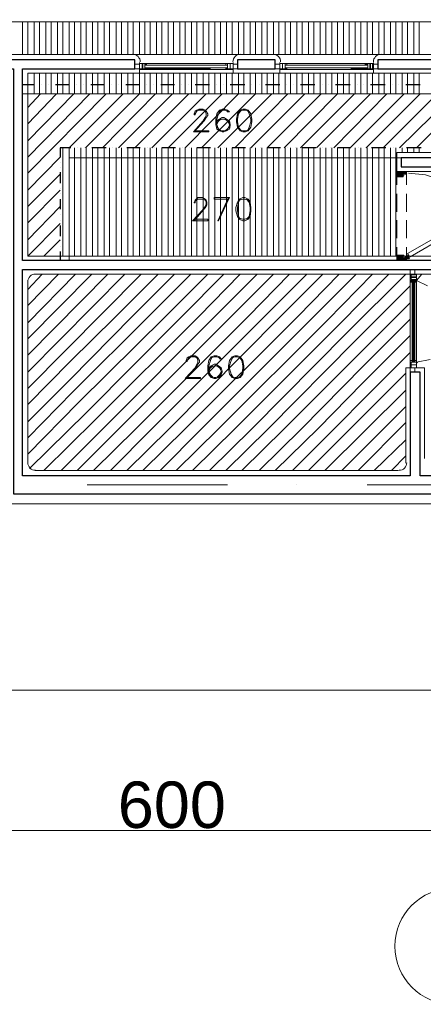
# Model space of a CAD drawing. Header units: metres. Extents: x 5.7 to 89.8, y 4 to 63.5.
# Tile 18 of 45: x 45 to 49.3, y 14.7 to 25.2. Entities that reach past the tile are written whole.
import ezdxf

# ---------------------------------------------------------------- set-up
doc = ezdxf.new("R2010")
doc.units = ezdxf.units.M
doc.header["$MEASUREMENT"] = 0
for name, color, linetype in [('PDF10_ax', 7, 'Continuous'), ('PDF10_dim', 7, 'Continuous'), ('PDF10_door', 7, 'Continuous'), ('PDF10_furn', 7, 'Continuous'), ('PDF10_halozen', 7, 'Continuous'), ('PDF10_hatch-plan', 7, 'Continuous'), ('PDF10_khatchin', 7, 'Continuous'), ('PDF10_Layer5', 7, 'Continuous'), ('PDF10_saghf kazeb', 7, 'Continuous'), ('PDF10_Text', 7, 'Continuous'), ('PDF10_textt', 7, 'Continuous'), ('PDF10_wall', 7, 'Continuous'), ('PDF10_WIN', 7, 'Continuous')]:
    doc.layers.add(name, color=color, linetype=linetype)
doc.styles.add('PDF Arial', font='arial.ttf')

msp = doc.modelspace()

# ---------------------------------------------------------------- linework, layer by layer
at = {"layer": 'PDF10_ax', "lineweight": 9}
for points in [[(45.491, 24.662), (46.994, 24.662)], [(47.745, 24.662), (47.745, 24.662)], [(48.496, 24.662), (49.989, 24.662)], [(45.674, 20.213), (47.177, 20.213)], [(47.918, 20.213), (47.918, 20.213)], [(48.67, 20.213), (50.172, 20.213)]]:
    msp.add_lwpolyline(points, dxfattribs=at)
msp.add_circle((49.589, 15.277), 0.621, dxfattribs=at)
at = {"layer": 'PDF10_dim', "lineweight": 20}
msp.add_lwpolyline([(49.488, 16.514), (43.681, 16.514)], dxfattribs=at)
at = {"layer": 'PDF10_door', "lineweight": 18}
for points in [[(49.093, 23.545), (49.093, 23.564), (48.987, 23.564), (48.987, 23.516)], [(48.987, 23.507), (49.055, 23.507)], [(49.055, 23.516), (49.055, 23.535)], [(49.065, 23.535), (49.084, 23.535)], [(49.113, 23.545), (49.296, 23.526), (49.469, 23.468), (49.633, 23.372), (49.777, 23.247), (49.883, 23.102), (49.893, 23.102), (49.902, 23.092)], [(49.122, 22.649), (49.103, 22.688), (49.864, 23.121), (49.874, 23.102)], [(49.893, 23.092), (49.132, 22.649)], [(48.987, 22.669), (49.055, 22.669)], [(49.093, 22.63), (49.093, 22.611), (48.987, 22.611), (48.987, 22.659)], [(49.055, 22.659), (49.055, 22.64)], [(49.065, 22.64), (49.084, 22.64)]]:
    msp.add_lwpolyline(points, dxfattribs=at)
at = {"layer": 'PDF10_door', "lineweight": 0}
for points in [[(48.987, 23.516), (48.987, 23.507), (49.045, 23.564), (48.997, 23.507), (48.987, 23.526), (49.007, 23.507)], [(48.987, 23.526), (49.016, 23.564), (48.987, 23.535), (49.016, 23.507), (48.987, 23.545), (49.007, 23.564)], [(48.987, 23.555), (49.026, 23.507), (49.074, 23.564), (49.016, 23.507)], [(49.084, 23.535), (49.093, 23.545), (49.074, 23.564), (49.093, 23.555), (49.084, 23.564), (49.036, 23.507), (48.987, 23.564), (49.045, 23.507), (48.997, 23.564), (48.987, 23.555), (48.987, 23.564)], [(49.065, 23.535), (49.093, 23.555), (49.074, 23.535), (49.045, 23.564), (49.065, 23.535), (49.036, 23.564), (48.987, 23.516), (49.026, 23.564), (49.055, 23.535)], [(49.055, 23.507), (49.007, 23.564), (49.055, 23.516), (49.045, 23.507), (49.055, 23.526), (49.016, 23.564)], [(49.055, 22.64), (49.036, 22.669), (48.987, 22.62), (49.026, 22.669), (49.074, 22.611), (49.016, 22.669)], [(49.007, 22.611), (48.987, 22.63), (49.016, 22.669), (48.987, 22.64), (49.016, 22.611), (48.987, 22.649)], [(49.007, 22.669), (48.987, 22.649), (48.997, 22.669), (49.045, 22.611), (48.987, 22.669), (48.987, 22.659)], [(49.016, 22.611), (49.055, 22.649), (49.026, 22.611), (48.987, 22.659), (49.036, 22.611), (49.065, 22.64), (49.045, 22.611), (49.074, 22.64), (49.093, 22.62), (49.065, 22.64), (49.084, 22.611), (49.093, 22.62), (49.074, 22.611), (49.093, 22.63), (49.084, 22.64)], [(49.055, 22.649), (49.045, 22.669), (49.055, 22.659), (49.007, 22.611), (49.055, 22.669)], [(49.074, 22.649), (49.093, 22.649)], [(49.113, 22.659), (49.103, 22.669), (49.113, 22.659)], [(49.103, 22.649), (49.103, 22.649)], [(49.093, 22.63), (49.093, 22.64), (49.074, 22.64)]]:
    msp.add_lwpolyline(points, dxfattribs=at)
for points in [[(49.055, 23.564), (49.084, 23.535), (49.065, 23.564), (49.007, 23.507)], [(48.997, 22.611), (49.045, 22.669), (48.987, 22.611), (48.987, 22.62)], [(49.065, 22.611), (49.084, 22.64), (49.055, 22.611), (49.007, 22.669)], [(49.113, 22.64), (49.113, 22.63), (49.113, 22.64)]]:
    msp.add_lwpolyline(points, close=True, dxfattribs=at)
msp.add_lwpolyline([(49.113, 22.63), (49.103, 22.63), (49.103, 22.64), (49.113, 22.64, 0.414213), (49.12, 22.661)], format="xyb", dxfattribs=at)
at = {"layer": 'PDF10_door', "lineweight": 18}
msp.add_circle((49.118, 22.635), 0.00482, dxfattribs=at)
at = {"layer": 'PDF10_door', "lineweight": 0}
msp.add_circle((49.118, 22.635), 0.00482, dxfattribs=at)
at = {"layer": 'PDF10_door', "lineweight": 18}
for centre, start, end in [((48.992, 23.521), 180.0003, 269.9997), ((49.06, 23.521), 270.0003, 359.9997), ((49.069, 23.54), 90.0063, 179.9994), ((49.089, 23.55), 270.0003, 359.9997), ((48.992, 22.664), 90.0063, 179.9994), ((49.06, 22.664), 0.0061, 90.0054), ((49.069, 22.645), 180.0003, 269.9997), ((49.089, 22.635), 0.0003, 89.9997)]:
    msp.add_arc(centre, 0.00482, start, end, dxfattribs=at)
at = {"layer": 'PDF10_door', "lineweight": 0}
for centre, radius, start, end in [((49.098, 22.645), 0.0144, 0.0055, 90.0052), ((49.098, 22.645), 0.00482, 0.0061, 90.0054), ((49.108, 22.645), 0.00482, 120.0089, 141.2275), ((49.108, 22.654), 0.00482, 299.999, 29.9981), ((49.108, 22.635), 0.00482, 180.0003, 269.9997)]:
    msp.add_arc(centre, radius, start, end, dxfattribs=at)
at = {"layer": 'PDF10_door', "transparency": 33554559}
for points in [[(49.103, 22.64), (49.103, 22.64), (49.103, 22.63)], [(49.103, 22.64), (49.103, 22.63), (49.113, 22.63)], [(49.113, 22.63), (49.113, 22.64), (49.103, 22.64)], [(49.113, 22.63), (49.113, 22.64), (49.113, 22.64)], [(49.113, 22.64), (49.113, 22.64), (49.113, 22.63)]]:
    msp.add_solid(points, dxfattribs=at)
at = {"layer": 'PDF10_furn', "lineweight": 9}
msp.add_lwpolyline([(58.185, 29.016), (58.185, 18.017), (15.23, 18.017), (15.23, 52.814), (66.083, 52.814), (66.083, 29.016)], close=True, dxfattribs=at)
at = {"layer": 'PDF10_halozen', "lineweight": 25}
for points in [[(45.106, 24.489), (44.981, 24.489)], [(45.183, 24.489), (45.183, 24.489)], [(45.26, 24.489), (45.26, 24.489)], [(45.482, 24.489), (45.337, 24.489)], [(45.559, 24.489), (45.559, 24.489)], [(45.636, 24.489), (45.636, 24.489)], [(45.857, 24.489), (45.713, 24.489)], [(45.934, 24.489), (45.934, 24.489)], [(46.011, 24.489), (46.011, 24.489)], [(46.233, 24.489), (46.089, 24.489)], [(46.31, 24.489), (46.31, 24.489)], [(46.387, 24.489), (46.387, 24.489)], [(46.609, 24.489), (46.464, 24.489)], [(46.686, 24.489), (46.686, 24.489)], [(46.763, 24.489), (46.763, 24.489)], [(46.984, 24.489), (46.83, 24.489)], [(47.061, 24.489), (47.061, 24.489)], [(47.138, 24.489), (47.138, 24.489)], [(47.36, 24.489), (47.206, 24.489)], [(47.437, 24.489), (47.437, 24.489)], [(47.514, 24.489), (47.514, 24.489)], [(47.735, 24.489), (47.581, 24.489)], [(47.812, 24.489), (47.812, 24.489)], [(47.88, 24.489), (47.88, 24.489)], [(48.111, 24.489), (47.957, 24.489)], [(48.188, 24.489), (48.188, 24.489)], [(48.256, 24.489), (48.256, 24.489)], [(48.487, 24.489), (48.333, 24.489)], [(48.564, 24.489), (48.564, 24.489)], [(48.631, 24.489), (48.631, 24.489)], [(48.862, 24.489), (48.708, 24.489)], [(48.939, 24.489), (48.939, 24.489)], [(49.007, 24.489), (49.007, 24.489)], [(49.238, 24.489), (49.084, 24.489)], [(45.501, 23.815), (45.385, 23.815), (45.385, 23.718)], [(45.568, 23.815), (45.568, 23.815)], [(45.645, 23.815), (45.645, 23.815)], [(45.877, 23.815), (45.723, 23.815)], [(45.944, 23.815), (45.944, 23.815)], [(46.021, 23.815), (46.021, 23.815)], [(46.243, 23.815), (46.098, 23.815)], [(46.32, 23.815), (46.32, 23.815)], [(46.397, 23.815), (46.397, 23.815)], [(46.618, 23.815), (46.474, 23.815)], [(46.695, 23.815), (46.695, 23.815)], [(46.772, 23.815), (46.772, 23.815)], [(46.994, 23.815), (46.849, 23.815)], [(47.071, 23.815), (47.071, 23.815)], [(47.148, 23.815), (47.148, 23.815)], [(47.369, 23.815), (47.225, 23.815)], [(47.447, 23.815), (47.447, 23.815)], [(47.524, 23.815), (47.524, 23.815)], [(47.745, 23.815), (47.601, 23.815)], [(47.822, 23.815), (47.822, 23.815)], [(47.899, 23.815), (47.899, 23.815)], [(48.121, 23.815), (47.976, 23.815)], [(48.198, 23.815), (48.198, 23.815)], [(48.275, 23.815), (48.275, 23.815)], [(48.496, 23.815), (48.352, 23.815)], [(48.573, 23.815), (48.573, 23.815)], [(48.65, 23.815), (48.65, 23.815)], [(48.872, 23.815), (48.718, 23.815)], [(48.949, 23.815), (48.949, 23.815)], [(49.026, 23.815), (49.026, 23.815)], [(49.248, 23.815), (49.093, 23.815)], [(45.385, 23.661), (45.385, 23.661)], [(45.385, 23.603), (45.385, 23.603)], [(45.385, 23.555), (45.385, 23.439)], [(45.385, 23.381), (45.385, 23.381)], [(45.385, 23.324), (45.385, 23.324)], [(45.385, 23.266), (45.385, 23.16)], [(45.385, 23.102), (45.385, 23.102)], [(45.385, 23.044), (45.385, 23.044)], [(45.385, 22.986), (45.385, 22.871)], [(45.385, 22.823), (45.385, 22.823)], [(45.385, 22.765), (45.385, 22.765)], [(45.385, 22.707), (45.385, 22.611)]]:
    msp.add_lwpolyline(points, dxfattribs=at)
at = {"layer": 'PDF10_hatch-plan', "lineweight": 18}
for points in [[(44.981, 24.816), (44.981, 25.163)], [(45.039, 24.816), (45.039, 25.163)], [(45.106, 24.816), (45.106, 25.163)], [(45.164, 24.816), (45.164, 25.163)], [(45.231, 24.816), (45.231, 25.163)], [(45.289, 24.816), (45.289, 25.163)], [(45.357, 24.816), (45.357, 25.163)], [(45.414, 24.816), (45.414, 25.163)], [(45.482, 24.816), (45.482, 25.163)], [(45.54, 24.816), (45.54, 25.163)], [(45.607, 24.816), (45.607, 25.163)], [(45.665, 24.816), (45.665, 25.163)], [(45.732, 24.816), (45.732, 25.163)], [(45.79, 24.816), (45.79, 25.163)], [(45.857, 24.816), (45.857, 25.163)], [(45.915, 24.816), (45.915, 25.163)], [(45.983, 24.816), (45.983, 25.163)], [(46.04, 24.816), (46.04, 25.163)], [(46.108, 24.816), (46.108, 25.163)], [(46.166, 24.816), (46.166, 25.163)], [(46.233, 24.816), (46.233, 25.163)], [(46.291, 24.816), (46.291, 25.163)], [(46.349, 24.816), (46.349, 25.163)], [(46.416, 24.816), (46.416, 25.163)], [(46.474, 24.816), (46.474, 25.163)], [(46.541, 24.816), (46.541, 25.163)], [(46.599, 24.816), (46.599, 25.163)], [(46.666, 24.816), (46.666, 25.163)], [(46.724, 24.816), (46.724, 25.163)], [(46.792, 24.816), (46.792, 25.163)], [(46.849, 24.816), (46.849, 25.163)], [(46.917, 24.816), (46.917, 25.163)], [(46.975, 24.816), (46.975, 25.163)], [(47.042, 24.816), (47.042, 25.163)], [(47.1, 24.816), (47.1, 25.163)], [(47.167, 24.816), (47.167, 25.163)], [(47.225, 24.816), (47.225, 25.163)], [(47.292, 24.816), (47.292, 25.163)], [(47.35, 24.816), (47.35, 25.163)], [(47.418, 24.816), (47.418, 25.163)], [(47.475, 24.816), (47.475, 25.163)], [(47.543, 24.816), (47.543, 25.163)], [(47.601, 24.816), (47.601, 25.163)], [(47.668, 24.816), (47.668, 25.163)], [(47.726, 24.816), (47.726, 25.163)], [(47.793, 24.816), (47.793, 25.163)], [(47.851, 24.816), (47.851, 25.163)], [(47.918, 24.816), (47.918, 25.163)], [(47.976, 24.816), (47.976, 25.163)], [(48.044, 24.816), (48.044, 25.163)], [(48.101, 24.816), (48.101, 25.163)], [(48.169, 24.816), (48.169, 25.163)], [(48.227, 24.816), (48.227, 25.163)], [(48.294, 24.816), (48.294, 25.163)], [(48.352, 24.816), (48.352, 25.163)], [(48.419, 24.816), (48.419, 25.163)], [(48.477, 24.816), (48.477, 25.163)], [(48.544, 24.816), (48.544, 25.163)], [(48.602, 24.816), (48.602, 25.163)], [(48.67, 24.816), (48.67, 25.163)], [(48.727, 24.816), (48.727, 25.163)], [(48.795, 24.816), (48.795, 25.163)], [(48.853, 24.816), (48.853, 25.163)], [(48.92, 24.816), (48.92, 25.163)], [(48.978, 24.816), (48.978, 25.163)], [(49.045, 24.816), (49.045, 25.163)], [(49.103, 24.816), (49.103, 25.163)], [(49.17, 24.816), (49.17, 25.163)], [(49.228, 24.816), (49.228, 25.163)], [(45.039, 24.393), (45.039, 24.489), (45.039, 24.614)], [(45.106, 24.393), (45.106, 24.489), (45.106, 24.614)], [(45.164, 24.393), (45.164, 24.489), (45.164, 24.614)], [(45.231, 24.393), (45.231, 24.489), (45.231, 24.614)], [(45.289, 24.393), (45.289, 24.489), (45.289, 24.614)], [(45.357, 24.393), (45.357, 24.489), (45.357, 24.614)], [(45.414, 24.393), (45.414, 24.489), (45.414, 24.614)], [(45.482, 24.393), (45.482, 24.489), (45.482, 24.614)], [(45.54, 24.393), (45.54, 24.489), (45.54, 24.614)], [(45.607, 24.393), (45.607, 24.489), (45.607, 24.614)], [(45.655, 23.815), (46.233, 24.393), (46.233, 24.489), (46.233, 24.614)], [(45.665, 24.393), (45.665, 24.489), (45.665, 24.614)], [(45.732, 24.393), (45.732, 24.489), (45.732, 24.614)], [(45.79, 24.393), (45.79, 24.489), (45.79, 24.614)], [(45.857, 24.393), (45.857, 24.489), (45.857, 24.614)], [(45.915, 24.393), (45.915, 24.489), (45.915, 24.614)], [(45.983, 24.393), (45.983, 24.489), (45.983, 24.614)], [(46.04, 24.393), (46.04, 24.489), (46.04, 24.614)], [(46.108, 24.393), (46.108, 24.489), (46.108, 24.614)], [(46.166, 24.393), (46.166, 24.489), (46.166, 24.614)], [(46.291, 24.393), (46.291, 24.489), (46.291, 24.614)], [(46.349, 24.393), (46.349, 24.489), (46.349, 24.614)], [(46.416, 24.393), (46.416, 24.489), (46.416, 24.614)], [(46.474, 24.393), (46.474, 24.489), (46.474, 24.614)], [(46.541, 24.393), (46.541, 24.489), (46.541, 24.614)], [(46.599, 24.393), (46.599, 24.489), (46.599, 24.614)], [(46.666, 24.393), (46.666, 24.489), (46.666, 24.614)], [(46.724, 22.659), (46.724, 23.709), (46.724, 23.815), (47.292, 24.393), (47.292, 24.489), (47.292, 24.614)], [(46.724, 24.393), (46.724, 24.489), (46.724, 24.614)], [(46.792, 24.393), (46.792, 24.489), (46.792, 24.614)], [(46.849, 24.393), (46.849, 24.489), (46.849, 24.614)], [(46.898, 23.815), (47.475, 24.393), (47.475, 24.489), (47.475, 24.614)], [(46.917, 24.393), (46.917, 24.489), (46.917, 24.614)], [(46.975, 24.393), (46.975, 24.489), (46.975, 24.614)], [(47.042, 24.393), (47.042, 24.489), (47.042, 24.614)], [(47.1, 24.393), (47.1, 24.489), (47.1, 24.614)], [(47.167, 24.393), (47.167, 24.489), (47.167, 24.614)], [(47.225, 24.393), (47.225, 24.489), (47.225, 24.614)], [(47.35, 24.393), (47.35, 24.489), (47.35, 24.614)], [(47.418, 24.393), (47.418, 24.489), (47.418, 24.614)], [(47.543, 24.393), (47.543, 24.489), (47.543, 24.614)], [(47.601, 24.393), (47.601, 24.489), (47.601, 24.614)], [(47.668, 24.393), (47.668, 24.489), (47.668, 24.614)], [(47.726, 24.393), (47.726, 24.489), (47.726, 24.614)], [(47.784, 23.815), (48.352, 24.393), (48.352, 24.489), (48.352, 24.614)], [(47.793, 24.393), (47.793, 24.489), (47.793, 24.614)], [(47.851, 24.393), (47.851, 24.489), (47.851, 24.614)], [(47.918, 24.393), (47.918, 24.489), (47.918, 24.614)], [(47.976, 24.393), (47.976, 24.489), (47.976, 24.614)], [(48.044, 24.393), (48.044, 24.489), (48.044, 24.614)], [(48.101, 24.393), (48.101, 24.489), (48.101, 24.614)], [(48.169, 24.393), (48.169, 24.489), (48.169, 24.614)], [(48.227, 24.393), (48.227, 24.489), (48.227, 24.614)], [(48.294, 24.393), (48.294, 24.489), (48.294, 24.614)], [(48.419, 24.393), (48.419, 24.489), (48.419, 24.614)], [(48.477, 24.393), (48.477, 24.489), (48.477, 24.614)], [(48.544, 24.393), (48.544, 24.489), (48.544, 24.614)], [(48.602, 24.393), (48.602, 24.489), (48.602, 24.614)], [(48.67, 24.393), (48.67, 24.489), (48.67, 24.614)], [(48.727, 24.393), (48.727, 24.489), (48.727, 24.614)], [(48.795, 24.393), (48.795, 24.489), (48.795, 24.614)], [(48.853, 24.393), (48.853, 24.489), (48.853, 24.614)], [(48.92, 24.393), (48.92, 24.489), (48.92, 24.614)], [(48.978, 24.393), (48.978, 24.489), (48.978, 24.614)], [(49.045, 24.393), (49.045, 24.489), (49.045, 24.614)], [(49.103, 24.393), (49.103, 24.489), (49.103, 24.614)], [(49.17, 24.393), (49.17, 24.489), (49.17, 24.614)], [(49.228, 24.393), (49.228, 24.489), (49.228, 24.614)], [(45.039, 24.248), (45.174, 24.393)], [(45.039, 24.075), (45.347, 24.393)], [(45.039, 23.892), (45.53, 24.393)], [(45.039, 23.718), (45.703, 24.393)], [(45.039, 23.545), (45.877, 24.393)], [(45.482, 22.659), (45.482, 23.815), (46.06, 24.393)], [(45.838, 23.815), (46.406, 24.393)], [(46.011, 23.815), (46.589, 24.393)], [(46.185, 23.815), (46.763, 24.393)], [(46.368, 23.815), (46.946, 24.393)], [(46.541, 22.659), (46.541, 23.709), (46.541, 23.815), (47.119, 24.393)], [(47.071, 23.815), (47.649, 24.393)], [(47.254, 23.815), (47.822, 24.393)], [(47.427, 23.815), (48.005, 24.393)], [(47.601, 22.659), (47.601, 23.709), (47.601, 23.815), (48.178, 24.393)], [(47.957, 23.815), (48.535, 24.393)], [(48.13, 23.815), (48.708, 24.393)], [(48.313, 23.815), (48.882, 24.393)], [(48.487, 23.815), (49.065, 24.393)], [(48.66, 23.815), (49.238, 24.393)], [(48.843, 23.815), (49.421, 24.393)], [(49.016, 23.815), (49.536, 24.325)], [(49.199, 23.815), (49.536, 24.152)], [(45.414, 22.659), (45.414, 23.815)], [(45.54, 22.659), (45.54, 23.709), (45.54, 23.815)], [(45.607, 22.659), (45.607, 23.709), (45.607, 23.815)], [(45.665, 22.659), (45.665, 23.709), (45.665, 23.815)], [(45.732, 22.659), (45.732, 23.709), (45.732, 23.815)], [(45.79, 22.659), (45.79, 23.709), (45.79, 23.815)], [(45.857, 22.659), (45.857, 23.709), (45.857, 23.815)], [(45.915, 22.659), (45.915, 23.709), (45.915, 23.815)], [(45.983, 22.659), (45.983, 23.709), (45.983, 23.815)], [(46.04, 22.659), (46.04, 23.709), (46.04, 23.815)], [(46.108, 22.659), (46.108, 23.709), (46.108, 23.815)], [(46.166, 22.659), (46.166, 23.709), (46.166, 23.815)], [(46.233, 22.659), (46.233, 23.709), (46.233, 23.815)], [(46.291, 22.659), (46.291, 23.709), (46.291, 23.815)], [(46.349, 22.659), (46.349, 23.709), (46.349, 23.815)], [(46.416, 22.659), (46.416, 23.709), (46.416, 23.815)], [(46.474, 22.659), (46.474, 23.709), (46.474, 23.815)], [(46.599, 22.659), (46.599, 23.709), (46.599, 23.815)], [(46.666, 22.659), (46.666, 23.709), (46.666, 23.815)], [(46.792, 22.659), (46.792, 23.709), (46.792, 23.815)], [(46.849, 22.659), (46.849, 23.709), (46.849, 23.815)], [(46.917, 22.659), (46.917, 23.709), (46.917, 23.815)], [(46.975, 22.659), (46.975, 23.709), (46.975, 23.815)], [(47.042, 22.659), (47.042, 23.709), (47.042, 23.815)], [(47.1, 22.659), (47.1, 23.709), (47.1, 23.815)], [(47.167, 22.659), (47.167, 23.709), (47.167, 23.815)], [(47.225, 22.659), (47.225, 23.709), (47.225, 23.815)], [(47.292, 22.659), (47.292, 23.709), (47.292, 23.815)], [(47.35, 22.659), (47.35, 23.709), (47.35, 23.815)], [(47.418, 22.659), (47.418, 23.709), (47.418, 23.815)], [(47.475, 22.659), (47.475, 23.709), (47.475, 23.815)], [(47.543, 22.659), (47.543, 23.709), (47.543, 23.815)], [(47.668, 22.659), (47.668, 23.709), (47.668, 23.815)], [(47.726, 22.659), (47.726, 23.709), (47.726, 23.815)], [(47.793, 22.659), (47.793, 23.709), (47.793, 23.815)], [(47.851, 22.659), (47.851, 23.709), (47.851, 23.815)], [(47.918, 22.659), (47.918, 23.709), (47.918, 23.815)], [(47.976, 22.659), (47.976, 23.709), (47.976, 23.815)], [(48.044, 22.659), (48.044, 23.709), (48.044, 23.815)], [(48.101, 22.659), (48.101, 23.709), (48.101, 23.815)], [(48.169, 22.659), (48.169, 23.709), (48.169, 23.815)], [(48.227, 22.659), (48.227, 23.709), (48.227, 23.815)], [(48.294, 22.659), (48.294, 23.709), (48.294, 23.815)], [(48.352, 22.659), (48.352, 23.709), (48.352, 23.815)], [(48.419, 22.659), (48.419, 23.709), (48.419, 23.815)], [(48.477, 22.659), (48.477, 23.709), (48.477, 23.815)], [(48.544, 22.659), (48.544, 23.709), (48.544, 23.815)], [(48.602, 22.659), (48.602, 23.709), (48.602, 23.815)], [(48.67, 22.659), (48.67, 23.709), (48.67, 23.815)], [(48.727, 22.659), (48.727, 23.709), (48.727, 23.815)], [(48.795, 22.659), (48.795, 23.709), (48.795, 23.815)], [(48.853, 22.659), (48.853, 23.709), (48.853, 23.815)], [(48.92, 22.659), (48.92, 23.709), (48.92, 23.815)], [(48.978, 22.659), (48.978, 23.709), (48.978, 23.815)], [(49.045, 23.767), (49.045, 23.815)], [(49.103, 23.767), (49.103, 23.815)], [(49.17, 23.767), (49.17, 23.815)], [(49.228, 23.767), (49.228, 23.815)], [(45.039, 23.362), (45.385, 23.718)], [(45.039, 23.189), (45.385, 23.535)], [(45.039, 23.015), (45.385, 23.362)], [(45.039, 22.832), (45.385, 23.189)], [(45.039, 22.659), (45.385, 23.006)], [(45.212, 22.659), (45.385, 22.832)], [(45.039, 22.303), (45.193, 22.466)], [(45.039, 22.129), (45.366, 22.466)], [(45.039, 21.946), (45.549, 22.466)], [(45.039, 21.773), (45.723, 22.466)], [(45.039, 21.6), (45.896, 22.466)], [(45.039, 21.417), (46.079, 22.466)], [(45.039, 21.243), (46.252, 22.466)], [(45.039, 21.07), (45.491, 21.532), (45.973, 22.004), (46.435, 22.466)], [(45.039, 20.887), (45.491, 21.34), (46.156, 22.014), (46.609, 22.466)], [(45.039, 20.714), (45.52, 21.205), (46.329, 22.014), (46.782, 22.466)], [(45.039, 20.54), (45.578, 21.089), (46.512, 22.014), (46.965, 22.466)], [(45.058, 20.386), (45.665, 20.983), (46.686, 22.014), (47.138, 22.466)], [(45.212, 20.367), (45.761, 20.906), (46.869, 22.014), (47.312, 22.466)], [(45.395, 20.367), (45.877, 20.848), (47.042, 22.014), (47.495, 22.466)], [(45.568, 20.367), (46.021, 20.819), (47.215, 22.014), (47.668, 22.466)], [(45.742, 20.367), (46.194, 20.81), (47.398, 22.014), (47.841, 22.466)], [(45.925, 20.367), (46.368, 20.81), (47.572, 22.014), (48.024, 22.466)], [(46.098, 20.367), (46.551, 20.81), (47.745, 22.014), (48.198, 22.466)], [(46.271, 20.367), (46.724, 20.81), (47.928, 22.014), (48.371, 22.466)], [(46.454, 20.367), (46.898, 20.81), (48.101, 22.014), (48.554, 22.466)], [(46.628, 20.367), (47.081, 20.81), (48.246, 21.975), (48.727, 22.466)], [(46.801, 20.367), (47.254, 20.81), (48.361, 21.917), (48.901, 22.466)], [(46.984, 20.367), (47.437, 20.81), (48.458, 21.84), (49.084, 22.466)], [(49.199, 22.399), (49.257, 22.466)], [(47.158, 20.367), (47.61, 20.81), (48.535, 21.744), (49.132, 22.341)], [(47.331, 20.367), (47.784, 20.81), (48.593, 21.619), (49.132, 22.158)], [(47.514, 20.367), (47.967, 20.81), (48.631, 21.484), (49.132, 21.985)], [(47.687, 20.367), (48.15, 20.819), (48.622, 21.301), (49.132, 21.811)], [(47.87, 20.367), (49.132, 21.628)], [(49.199, 21.513), (49.209, 21.523)], [(48.044, 20.367), (49.084, 21.407)], [(48.217, 20.367), (49.084, 21.224)], [(48.4, 20.367), (49.084, 21.051)], [(48.573, 20.367), (49.084, 20.877)], [(48.747, 20.367), (49.084, 20.694)], [(48.93, 20.367), (49.084, 20.521)]]:
    msp.add_lwpolyline(points, dxfattribs=at)
at = {"layer": 'PDF10_khatchin', "lineweight": 18}
for points in [[(48.987, 23.564), (48.987, 23.42)], [(49.093, 23.564), (49.093, 23.42)], [(48.987, 23.324), (48.987, 23.131)], [(49.093, 23.324), (49.093, 23.131)], [(48.987, 23.044), (48.987, 22.852)], [(49.093, 23.044), (49.093, 22.852)], [(48.987, 22.755), (48.987, 22.611)], [(49.093, 22.755), (49.093, 22.611)], [(49.199, 22.399), (49.315, 22.341)], [(49.199, 21.523), (49.344, 21.551)]]:
    msp.add_lwpolyline(points, dxfattribs=at)
at = {"layer": 'PDF10_Layer5', "lineweight": 13}
for points in [[(55.498, 35.411), (63.781, 35.411), (63.781, 35.517), (64.089, 35.517), (64.089, 31.009), (56.23, 31.009), (56.23, 20.01), (44.836, 20.01), (44.836, 24.614), (43.738, 24.614), (43.738, 24.537), (43.43, 24.537), (43.43, 24.614), (42.939, 24.614), (42.939, 20.367), (43.835, 20.367), (43.835, 20.059), (23.484, 20.059)], [(42.111, 24.816), (46.156, 24.816), (47.312, 24.816), (47.658, 24.816), (48.814, 24.816), (49.652, 24.816)], [(46.233, 24.614), (46.233, 24.73)], [(47.235, 24.614), (47.235, 24.73)], [(47.735, 24.614), (47.735, 24.73)], [(48.737, 24.614), (48.737, 24.73)], [(49.652, 23.564), (48.987, 23.564), (48.987, 23.767), (49.536, 23.767), (49.536, 24.537), (49.431, 24.537), (49.431, 24.614), (45.039, 24.614), (45.039, 22.659), (49.402, 22.659)], [(45.116, 22.466), (49.402, 22.466)], [(45.039, 22.38), (45.039, 20.444)], [(49.286, 20.492), (49.286, 21.465), (49.084, 21.465), (49.084, 20.444)], [(45.116, 20.367), (49.007, 20.367)]]:
    msp.add_lwpolyline(points, dxfattribs=at)
for centre, start, end in [((46.161, 24.735), 0.0055, 90), ((47.316, 24.735), 90, 180), ((47.663, 24.735), 0.0055, 90), ((48.819, 24.735), 90, 180), ((45.121, 22.385), 90, 180), ((45.121, 20.449), 180, 270), ((49.012, 20.449), 270, 360)]:
    msp.add_arc(centre, 0.0819, start, end, dxfattribs=at)
at = {"layer": 'PDF10_saghf kazeb', "lineweight": 18}
for points in [[(53.88, 30.759), (53.485, 30.759), (53.485, 25.163), (36.457, 25.163), (36.457, 24.816)], [(49.585, 24.393), (44.981, 24.393)], [(49.036, 23.709), (45.482, 23.709), (45.482, 22.611)]]:
    msp.add_lwpolyline(points, dxfattribs=at)
at = {"layer": 'PDF10_textt', "lineweight": 20}
for points in [[(46.82, 23.998), (46.975, 23.998), (46.975, 23.988), (46.811, 23.988), (46.917, 24.104), (46.936, 24.142), (46.946, 24.161), (46.946, 24.181), (46.936, 24.21), (46.917, 24.219), (46.869, 24.219), (46.849, 24.21), (46.83, 24.181), (46.83, 24.171), (46.82, 24.171), (46.82, 24.181), (46.83, 24.21), (46.849, 24.219), (46.869, 24.229), (46.917, 24.229), (46.936, 24.219), (46.946, 24.21), (46.965, 24.181), (46.965, 24.161), (46.946, 24.142), (46.926, 24.104), (46.82, 23.988)], [(47.167, 24.219), (47.177, 24.2), (47.196, 24.2), (47.177, 24.219), (47.148, 24.229), (47.119, 24.229), (47.09, 24.219), (47.061, 24.181), (47.052, 24.123), (47.052, 24.065), (47.061, 24.017), (47.09, 23.998), (47.119, 23.988), (47.138, 23.988), (47.167, 23.998), (47.196, 24.017), (47.206, 24.056), (47.206, 24.065), (47.196, 24.104), (47.167, 24.123), (47.138, 24.142), (47.119, 24.142), (47.09, 24.123), (47.061, 24.104)], [(47.1, 24.219), (47.081, 24.181), (47.061, 24.123), (47.061, 24.065), (47.081, 24.017), (47.109, 23.998)], [(47.196, 24.084), (47.167, 24.113), (47.138, 24.123), (47.119, 24.123), (47.09, 24.113), (47.061, 24.084)], [(47.109, 24.123), (47.081, 24.104), (47.061, 24.065)], [(47.177, 24.21), (47.148, 24.219), (47.119, 24.219), (47.09, 24.21)], [(47.148, 23.998), (47.177, 24.017), (47.196, 24.056), (47.196, 24.065), (47.177, 24.104), (47.148, 24.123)], [(47.321, 24.219), (47.292, 24.181), (47.283, 24.123), (47.283, 24.094), (47.292, 24.036), (47.321, 23.998)], [(47.398, 24.21), (47.369, 24.219), (47.341, 24.219), (47.312, 24.21)], [(47.389, 23.998), (47.408, 24.036), (47.427, 24.094), (47.427, 24.123), (47.408, 24.181), (47.389, 24.219)], [(47.061, 24.046), (47.09, 24.007), (47.119, 23.998), (47.138, 23.998), (47.167, 24.007), (47.196, 24.046)], [(47.312, 24.007), (47.341, 23.998), (47.369, 23.998), (47.398, 24.007)], [(46.82, 23.054), (46.965, 23.054), (46.965, 23.035), (46.801, 23.035), (46.907, 23.15), (46.936, 23.189), (46.946, 23.208), (46.946, 23.237), (46.936, 23.256), (46.907, 23.266), (46.859, 23.266), (46.84, 23.256), (46.83, 23.237), (46.83, 23.227), (46.82, 23.227), (46.82, 23.237), (46.83, 23.256), (46.84, 23.266), (46.859, 23.285), (46.907, 23.285), (46.936, 23.266), (46.946, 23.256), (46.955, 23.237), (46.955, 23.208), (46.946, 23.189), (46.917, 23.15), (46.82, 23.035)], [(47.186, 23.266), (47.032, 23.266), (47.032, 23.285), (47.196, 23.285), (47.081, 23.035), (47.071, 23.035), (47.186, 23.285)], [(47.312, 23.266), (47.292, 23.237), (47.283, 23.179), (47.283, 23.141), (47.292, 23.083), (47.312, 23.054)], [(47.398, 23.256), (47.36, 23.266), (47.341, 23.266), (47.302, 23.256)], [(47.379, 23.054), (47.408, 23.083), (47.418, 23.141), (47.418, 23.179), (47.408, 23.237), (47.379, 23.266)], [(47.302, 23.064), (47.341, 23.054), (47.36, 23.054), (47.398, 23.064)], [(46.734, 21.359), (46.888, 21.359), (46.888, 21.349), (46.724, 21.349), (46.83, 21.465), (46.849, 21.503), (46.859, 21.523), (46.859, 21.542), (46.849, 21.571), (46.83, 21.58), (46.782, 21.58), (46.763, 21.571), (46.743, 21.542), (46.743, 21.532), (46.734, 21.532), (46.734, 21.542), (46.743, 21.571), (46.763, 21.58), (46.782, 21.59), (46.83, 21.59), (46.849, 21.58), (46.859, 21.571), (46.878, 21.542), (46.878, 21.523), (46.859, 21.503), (46.84, 21.465), (46.734, 21.349)], [(47.081, 21.58), (47.09, 21.561), (47.109, 21.561), (47.09, 21.58), (47.061, 21.59), (47.032, 21.59), (47.003, 21.58), (46.975, 21.542), (46.965, 21.484), (46.965, 21.426), (46.975, 21.388), (47.003, 21.359), (47.032, 21.349), (47.052, 21.349), (47.081, 21.359), (47.109, 21.388), (47.119, 21.417), (47.119, 21.426), (47.109, 21.465), (47.081, 21.484), (47.052, 21.503), (47.032, 21.503), (47.003, 21.484), (46.975, 21.465)], [(47.013, 21.58), (46.994, 21.542), (46.975, 21.484), (46.975, 21.426), (46.994, 21.388), (47.023, 21.359)], [(47.09, 21.571), (47.061, 21.58), (47.032, 21.58), (47.003, 21.571)], [(47.235, 21.58), (47.215, 21.542), (47.196, 21.484), (47.196, 21.455), (47.215, 21.397), (47.235, 21.359)], [(47.312, 21.571), (47.283, 21.58), (47.254, 21.58), (47.225, 21.571)], [(47.302, 21.359), (47.331, 21.397), (47.341, 21.455), (47.341, 21.484), (47.331, 21.542), (47.302, 21.58)], [(47.109, 21.445), (47.081, 21.474), (47.052, 21.484), (47.032, 21.484), (47.003, 21.474), (46.975, 21.445)], [(47.023, 21.484), (46.994, 21.465), (46.975, 21.426)], [(46.975, 21.407), (47.003, 21.368), (47.032, 21.359), (47.052, 21.359), (47.081, 21.368), (47.109, 21.407)], [(47.061, 21.359), (47.09, 21.388), (47.109, 21.417), (47.109, 21.426), (47.09, 21.465), (47.061, 21.484)], [(47.225, 21.368), (47.254, 21.359), (47.283, 21.359), (47.312, 21.368)]]:
    msp.add_lwpolyline(points, dxfattribs=at)
for points in [[(47.341, 24.229), (47.312, 24.219), (47.283, 24.181), (47.273, 24.123), (47.273, 24.094), (47.283, 24.036), (47.312, 23.998), (47.341, 23.988), (47.369, 23.988), (47.398, 23.998), (47.427, 24.036), (47.437, 24.094), (47.437, 24.123), (47.427, 24.181), (47.398, 24.219), (47.369, 24.229)], [(47.341, 23.285), (47.302, 23.266), (47.283, 23.237), (47.264, 23.179), (47.264, 23.141), (47.283, 23.083), (47.302, 23.054), (47.341, 23.035), (47.36, 23.035), (47.398, 23.054), (47.418, 23.083), (47.427, 23.141), (47.427, 23.179), (47.418, 23.237), (47.398, 23.266), (47.36, 23.285)], [(47.254, 21.59), (47.225, 21.58), (47.196, 21.542), (47.186, 21.484), (47.186, 21.455), (47.196, 21.397), (47.225, 21.359), (47.254, 21.349), (47.283, 21.349), (47.312, 21.359), (47.341, 21.397), (47.35, 21.455), (47.35, 21.484), (47.341, 21.542), (47.312, 21.58), (47.283, 21.59)]]:
    msp.add_lwpolyline(points, close=True, dxfattribs=at)
at = {"layer": 'PDF10_wall', "lineweight": 30}
msp.add_lwpolyline([(49.44, 20.309), (49.238, 20.309), (49.238, 21.417), (49.132, 21.417), (49.132, 20.309), (44.981, 20.309), (44.981, 22.515), (49.431, 22.515), (49.431, 22.611), (44.981, 22.611), (44.981, 24.662), (46.185, 24.662), (46.185, 24.759), (43.681, 24.759), (43.681, 24.662), (44.885, 24.662), (44.885, 20.116), (49.44, 20.116)], dxfattribs=at)
for points in [[(47.283, 24.759), (47.283, 24.662), (47.687, 24.662), (47.687, 24.759)], [(48.785, 24.759), (48.785, 24.662), (49.488, 24.662), (49.488, 24.759)], [(49.036, 23.612), (49.681, 23.612), (49.681, 24.585), (49.585, 24.585), (49.585, 23.709), (49.036, 23.709)]]:
    msp.add_lwpolyline(points, close=True, dxfattribs=at)
at = {"layer": 'PDF10_WIN', "lineweight": 18}
for points in [[(46.233, 24.71), (46.185, 24.71), (46.185, 24.662), (46.233, 24.662)], [(46.262, 24.662), (46.262, 24.72), (46.233, 24.72), (46.233, 24.662)], [(46.233, 24.72), (46.233, 24.653), (46.262, 24.653), (46.262, 24.72)], [(46.31, 24.701), (46.291, 24.701), (46.291, 24.72), (46.291, 24.653), (46.262, 24.653), (46.262, 24.72), (46.291, 24.72), (46.31, 24.72)], [(46.271, 24.72), (46.291, 24.72), (46.291, 24.662), (46.271, 24.662)], [(46.31, 24.672), (46.31, 24.653), (46.291, 24.653), (46.291, 24.672)], [(46.31, 24.72), (46.31, 24.701), (46.3, 24.701), (46.3, 24.72)], [(46.31, 24.662), (46.31, 24.672), (46.3, 24.672), (46.3, 24.662)], [(47.177, 24.72), (47.158, 24.72), (47.158, 24.701), (47.177, 24.701)], [(47.158, 24.701), (47.158, 24.72), (47.177, 24.72), (47.177, 24.701)], [(47.177, 24.662), (47.158, 24.662), (47.158, 24.672), (47.177, 24.672)], [(47.158, 24.672), (47.158, 24.653), (47.177, 24.653), (47.177, 24.672)], [(47.206, 24.662), (47.177, 24.662), (47.177, 24.72), (47.206, 24.72), (47.235, 24.72), (47.235, 24.662), (47.206, 24.662), (47.206, 24.72)], [(47.283, 24.71), (47.235, 24.71), (47.235, 24.662), (47.283, 24.662)], [(47.735, 24.71), (47.687, 24.71), (47.687, 24.662), (47.735, 24.662)], [(47.764, 24.662), (47.735, 24.662), (47.735, 24.72), (47.764, 24.72), (47.793, 24.72), (47.793, 24.662), (47.764, 24.662), (47.764, 24.72)], [(47.735, 24.72), (47.735, 24.653), (47.764, 24.653), (47.764, 24.72)], [(47.812, 24.701), (47.793, 24.701), (47.793, 24.72), (47.793, 24.653), (47.764, 24.653), (47.764, 24.72), (47.793, 24.72), (47.812, 24.72)], [(47.812, 24.72), (47.812, 24.701), (47.793, 24.701), (47.793, 24.72)], [(47.812, 24.662), (47.812, 24.672), (47.793, 24.672), (47.793, 24.662)], [(47.812, 24.672), (47.812, 24.653), (47.793, 24.653), (47.793, 24.672)], [(48.65, 24.701), (48.65, 24.72), (48.679, 24.72), (48.679, 24.701)], [(48.65, 24.672), (48.65, 24.653), (48.679, 24.653), (48.679, 24.672)], [(48.67, 24.72), (48.66, 24.72), (48.66, 24.701), (48.67, 24.701)], [(48.67, 24.662), (48.66, 24.662), (48.66, 24.672), (48.67, 24.672)], [(48.699, 24.662), (48.699, 24.72), (48.679, 24.72), (48.679, 24.662)], [(48.708, 24.72), (48.727, 24.72), (48.727, 24.662), (48.708, 24.662)], [(48.785, 24.71), (48.737, 24.71), (48.737, 24.662), (48.785, 24.662)], [(49.18, 22.466), (49.18, 22.515), (49.132, 22.515), (49.132, 22.466)], [(49.132, 22.466), (49.199, 22.466), (49.199, 22.437), (49.132, 22.437)], [(49.132, 22.399), (49.199, 22.399), (49.199, 22.437), (49.132, 22.437)], [(49.142, 22.437), (49.142, 22.457), (49.199, 22.457), (49.199, 22.437)], [(49.132, 22.399), (49.132, 22.389), (49.151, 22.389), (49.151, 22.399)], [(49.151, 22.38), (49.132, 22.38), (49.132, 22.399), (49.151, 22.399)], [(49.199, 22.428), (49.142, 22.428), (49.142, 22.409), (49.199, 22.409)], [(49.161, 21.523), (49.161, 22.399)], [(49.199, 22.399), (49.199, 22.389), (49.18, 22.389), (49.18, 22.399)], [(49.18, 22.38), (49.199, 22.38), (49.199, 22.399), (49.18, 22.399)], [(49.132, 21.542), (49.151, 21.542), (49.151, 21.523), (49.132, 21.523)], [(49.151, 21.542), (49.151, 21.523), (49.132, 21.523), (49.199, 21.523), (49.199, 21.494), (49.132, 21.494), (49.132, 21.523), (49.132, 21.542)], [(49.132, 21.465), (49.199, 21.465), (49.199, 21.494), (49.132, 21.494)], [(49.199, 21.494), (49.199, 21.465), (49.142, 21.465), (49.142, 21.494), (49.142, 21.523), (49.199, 21.523), (49.199, 21.494), (49.142, 21.494)], [(49.199, 21.542), (49.18, 21.542), (49.18, 21.523), (49.199, 21.523)], [(49.18, 21.542), (49.199, 21.542), (49.199, 21.523), (49.18, 21.523)], [(49.18, 21.417), (49.18, 21.465), (49.132, 21.465), (49.132, 21.417)]]:
    msp.add_lwpolyline(points, close=True, dxfattribs=at)
for points in [[(46.271, 24.72), (46.252, 24.72), (46.271, 24.72)], [(46.271, 24.653), (46.252, 24.653), (46.271, 24.653)], [(47.158, 24.72), (46.31, 24.72)], [(47.158, 24.701), (46.31, 24.701)], [(47.158, 24.672), (46.31, 24.672)], [(47.158, 24.653), (46.31, 24.653)], [(47.177, 24.653), (47.206, 24.653), (47.206, 24.72), (47.177, 24.72), (47.177, 24.662)], [(47.196, 24.72), (47.215, 24.72), (47.196, 24.72)], [(47.215, 24.662), (47.206, 24.662), (47.196, 24.662)], [(47.215, 24.653), (47.196, 24.653)], [(47.206, 24.662), (47.206, 24.72), (47.235, 24.72), (47.235, 24.653), (47.206, 24.653)], [(47.774, 24.72), (47.755, 24.72), (47.774, 24.72)], [(47.774, 24.653), (47.755, 24.653), (47.774, 24.653)], [(48.65, 24.72), (47.812, 24.72)], [(48.65, 24.701), (47.812, 24.701)], [(48.65, 24.672), (47.812, 24.672)], [(48.65, 24.653), (47.812, 24.653)], [(48.679, 24.653), (48.708, 24.653), (48.708, 24.72), (48.679, 24.72), (48.679, 24.662)], [(48.699, 24.72), (48.718, 24.72), (48.699, 24.72)], [(48.699, 24.662), (48.699, 24.662)], [(48.718, 24.653), (48.699, 24.653)], [(48.718, 24.662), (48.708, 24.662), (48.708, 24.72), (48.737, 24.72), (48.737, 24.653), (48.708, 24.653)], [(49.132, 22.418), (49.132, 22.466), (49.132, 22.418)], [(49.199, 22.466), (49.199, 22.418), (49.199, 22.428)], [(49.199, 22.447), (49.199, 22.437)], [(49.132, 22.38), (49.132, 21.542)], [(49.151, 22.38), (49.151, 21.542)], [(49.17, 22.399), (49.17, 21.523)], [(49.18, 22.38), (49.18, 21.542)], [(49.199, 22.399), (49.199, 22.399)], [(49.199, 22.38), (49.199, 21.542)], [(49.132, 21.503), (49.132, 21.465), (49.132, 21.503)], [(49.199, 21.503), (49.199, 21.465), (49.199, 21.503)], [(49.084, 20.762), (49.084, 20.762)]]:
    msp.add_lwpolyline(points, dxfattribs=at)

# ---------------------------------------------------------------- texts
at = {"layer": 'PDF10_Text', "insert": (46.002, 16.535), "char_height": 0.4964, "attachment_point": 7, "style": 'PDF Arial'}
msp.add_mtext('600', dxfattribs=at)

doc.saveas('drawing.dxf')
